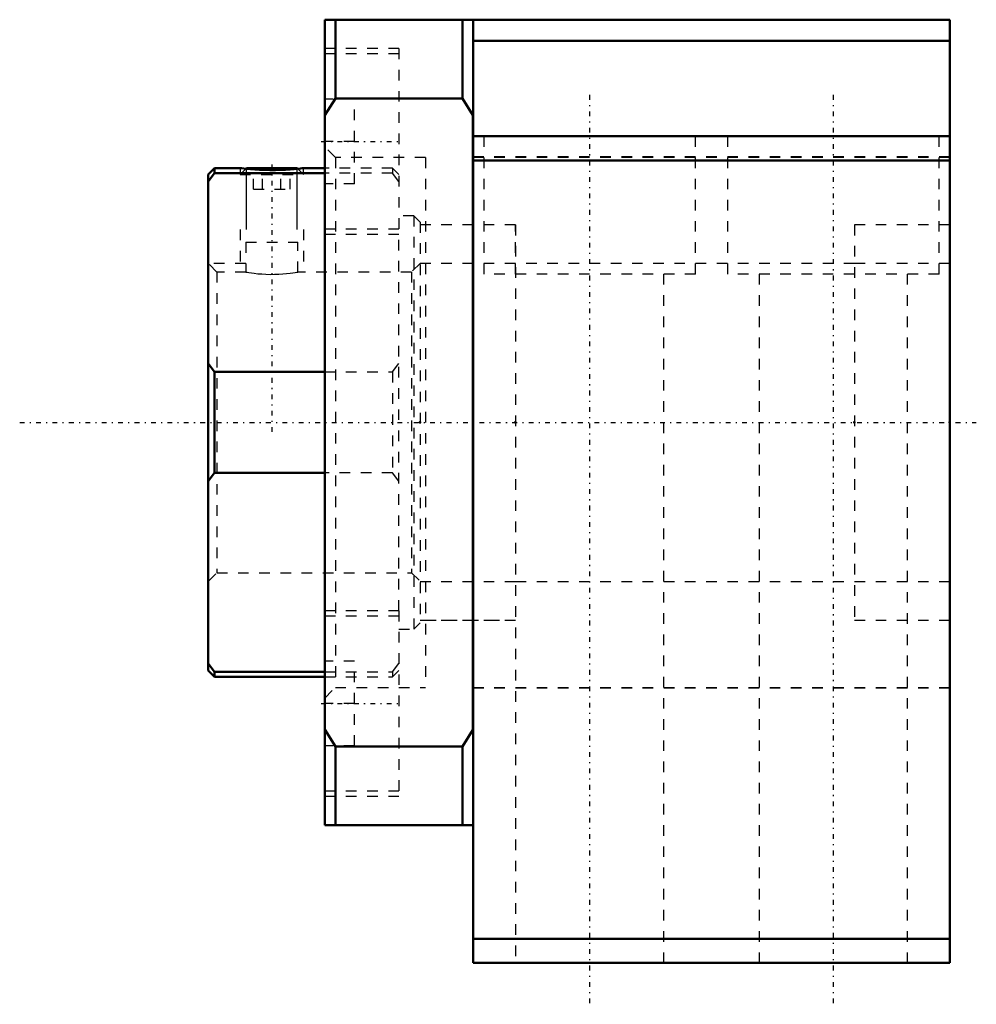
# Model space of a CAD drawing. Header units: millimetres. Extents: x -42.8 to 47.5, y -54.9 to 38.
import ezdxf

# ---------------------------------------------------------------- set-up
doc = ezdxf.new("R2010")
doc.units = ezdxf.units.MM
doc.linetypes.add('Center', pattern=[1.5, 0.45, -0.5, 0.05, -0.5])
doc.linetypes.add('Dashed', pattern=[2, 1, -1])
for name, color, linetype, lineweight in [('2d ConnectionPoints', 7, 'Continuous', 50), ('AM_0', 7, 'Continuous', 50), ('AM_5', 3, 'Continuous', 25), ('AM_7', 7, 'Center', 25), ('AM_9', 6, 'Dashed', 25)]:
    doc.layers.add(name, color=color, linetype=linetype, lineweight=lineweight)

# ---------------------------------------------------------------- blocks, each defined once
blk = doc.blocks.new('1_RN_30_0_in_BK30Yes_2')
at = {"layer": 'AM_0'}
for p, q in [((-24.4, 24), (-25, 23.4)), ((-24.4, 23.523), (-25, 22.732)), ((-25, 23.4), (-25, -23.4)), ((-22, 24), (-24.4, 24)), ((-24.4, 24), (-24.4, 23.523)), ((-14, 23.523), (-24.4, 23.523)), ((-21.387, 24), (-21.449, 23.938)), ((-21.387, 24), (-16.613, 24)), ((-16.551, 23.937), (-16.613, 24)), ((-14, 24), (-16, 24)), ((-25, 5.553), (-24.4, 4.761)), ((-24.4, 4.761), (-14, 4.761)), ((-24.4, 4.761), (-24.4, -4.761)), ((-24.4, -4.761), (-25, -5.553)), ((-14, -4.761), (-24.4, -4.761)), ((-25, -22.732), (-24.4, -23.523)), ((-25, -23.4), (-24.4, -24)), ((-24.4, -23.523), (-24.4, -24)), ((-24.4, -23.523), (-14, -23.523)), ((-24.4, -24), (-14, -24))]:
    blk.add_line(p, q, dxfattribs=at)
blk.add_lwpolyline([(-22, 24), (-21.959, 23.995), (-21.832, 23.98), (-21.631, 23.957), (-21.349, 23.927), (-21.009, 23.896), (-20.601, 23.865), (-20.158, 23.84), (-19.668, 23.821), (-19.176, 23.812), (-18.664, 23.814), (-18.179, 23.826), (-17.703, 23.847), (-17.276, 23.874), (-16.885, 23.905), (-16.562, 23.936), (-16.3, 23.964), (-16.121, 23.985), (-16.019, 23.998), (-16, 24)], dxfattribs=at)
at = {"layer": 'AM_5'}
for p, q in [((-21.387, 18.194), (-21.387, 24)), ((-16.613, 18.194), (-16.613, 24))]:
    blk.add_line(p, q, dxfattribs=at)
at = {"layer": 'AM_5', "linetype": 'Dashed'}
for p, q in [((-22, 18.194), (-22, 14.188)), ((-16, 18.194), (-16, 14.188)), ((-21.458, 15), (-25, 15))]:
    blk.add_line(p, q, dxfattribs=at)
at = {"layer": 'AM_7'}
blk.add_line((-19, 24.35), (-19, -0.91), dxfattribs=at)
at = {"layer": 'AM_9'}
for p, q in [((-22, 24), (-22, 23.386)), ((-21.449, 23.938), (-22, 23.386)), ((-22, 23.386), (-16, 23.386)), ((-20.732, 22), (-20.732, 24)), ((-19.866, 22), (-19.866, 24)), ((-18.134, 22), (-18.134, 24)), ((-17.268, 22), (-17.268, 24)), ((-16, 23.386), (-16.551, 23.937)), ((-16, 23.386), (-16, 24)), ((-7.6, 24), (-14, 24)), ((-7.6, 23.523), (-14, 23.523)), ((-7, 23.4), (-7.6, 24)), ((-7.6, 24), (-7.6, 23.523)), ((-7, 22.732), (-7.6, 23.523)), ((-20.732, 22), (-17.268, 22)), ((-5.6, 19.5), (-7, 19.5)), ((-5, 18.9), (-5.6, 19.5)), ((-5.6, 19.5), (-5.6, -19.5)), ((-5, 18.9), (-5, -18.9)), ((-7, -17.767), (-7, 17.767)), ((-21.458, 16.994), (-21.458, 14.188)), ((-21.458, 16.994), (-16.542, 16.994)), ((-16.542, 14.187), (-16.542, 16.994)), ((-24.188, 14.188), (-25, 15)), ((-5, 15), (-5.812, 14.188)), ((-21.458, 14.188), (-24.188, 14.188)), ((-24.188, 14.188), (-24.188, -14.188)), ((-5.812, 14.188), (-16.548, 14.188)), ((-5.812, 14.188), (-5.812, -14.188)), ((-14, 4.761), (-7.6, 4.761)), ((-7.6, 4.761), (-7, 5.553)), ((-7.6, 4.761), (-7.6, -4.761)), ((-7.6, -4.761), (-14, -4.761)), ((-7, -5.553), (-7.6, -4.761)), ((-25, -15), (-24.188, -14.188)), ((-24.188, -14.188), (-5.812, -14.188)), ((-5.812, -14.188), (-5, -15)), ((-7, -19.5), (-5.6, -19.5)), ((-5.6, -19.5), (-5, -18.9)), ((-7.6, -23.523), (-7, -22.732)), ((-14, -23.523), (-7.6, -23.523)), ((-14, -24), (-7.6, -24)), ((-7.6, -24), (-7, -23.4)), ((-7.6, -23.523), (-7.6, -24))]:
    blk.add_line(p, q, dxfattribs=at)
blk.add_lwpolyline([(-21.458, 14.188), (-21.425, 14.182), (-21.322, 14.165), (-21.159, 14.139), (-20.93, 14.106), (-20.652, 14.071), (-20.319, 14.036), (-19.956, 14.006), (-19.554, 13.984), (-19.152, 13.974), (-18.733, 13.976), (-18.338, 13.989), (-17.95, 14.013), (-17.601, 14.043), (-17.281, 14.079), (-17.013, 14.114), (-16.796, 14.146), (-16.645, 14.17), (-16.559, 14.185), (-16.542, 14.188)], dxfattribs=at)
blk = doc.blocks.new('2_BK_30collar_1_0_in_BK30Yes_2')
at = {"layer": 'AM_9'}
for p, q in [((4, 18.65), (-5, 18.65)), ((4, 14), (4, 18.65)), ((4, 15), (-5, 15)), ((-5, -15), (4, -15)), ((-5, -18.65), (4, -18.65))]:
    blk.add_line(p, q, dxfattribs=at)
blk = doc.blocks.new('3_BK_30collar_2_0_in_BK30Yes_2')
at = {"layer": 'AM_9'}
for p, q in [((36, 18.65), (36, -18.65)), ((45, 18.65), (36, 18.65)), ((45, 15), (36, 15)), ((36, -15), (45, -15)), ((36, -18.65), (45, -18.65))]:
    blk.add_line(p, q, dxfattribs=at)
blk = doc.blocks.new('4_BK_30_0_in_BK30Yes_2')
at = {"layer": 'AM_0'}
for p, q in [((-0.01, 38), (-14, 38)), ((-14, 38), (-14, -38)), ((-13, 38), (-13, 30.578)), ((-1, 38), (-1, 30.578)), ((0, -51), (0, 38)), ((45, 38), (0, 38)), ((45, -51), (45, 38)), ((45, 36), (0, 36)), ((-13, 30.578), (-14, 28.983)), ((-1, 30.578), (-13, 30.578)), ((-0.01, 28.999), (-1, 30.578)), ((-0.01, -28.999), (-0.01, 28.999)), ((45, 27), (0, 27)), ((45, 24.72), (0, 24.72)), ((-14, -28.983), (-13, -30.578)), ((-1, -30.578), (-0.01, -28.999)), ((-13, -30.578), (-13, -38)), ((-13, -30.578), (-1, -30.578)), ((-1, -30.578), (-1, -38)), ((-0.01, -38), (-14, -38)), ((45, -48.72), (0, -48.72)), ((45, -51), (0, -51))]:
    blk.add_line(p, q, dxfattribs=at)
at = {"layer": 'AM_7'}
for p, q in [((11, 30.9), (11, -54.9)), ((34, 30.9), (34, -54.9)), ((-14.35, 26.517), (-6.65, 26.517)), ((-42.8, 0), (47.5, 0)), ((-14.35, -26.517), (-6.65, -26.517))]:
    blk.add_line(p, q, dxfattribs=at)
at = {"layer": 'AM_9'}
for p, q in [((-7, 35.267), (-14, 35.267)), ((-7, 34.767), (-14, 34.767)), ((-7, 35.267), (-7, 17.767)), ((-11.2, 30.517), (-14, 30.517)), ((-11.2, 22.517), (-11.2, 30.517)), ((1, 27), (1, 14)), ((21, 14), (21, 27)), ((24, 27), (24, 14)), ((44, 14), (44, 27)), ((-11.2, 26.517), (-14, 26.517)), ((-13, 25), (-14, 26)), ((-4.5, 25), (-13, 25)), ((-13, 25), (-13, -25)), ((-4.5, 25), (-4.5, -25)), ((45, 25.05), (0, 25.05)), ((45, 25), (0, 25)), ((-11.2, 22.517), (-14, 22.517)), ((4, 18.65), (-4.5, 18.65)), ((4, 18.65), (4, -51)), ((45, 18.65), (36, 18.65)), ((36, 18.65), (36, -18.65)), ((-14, 18.267), (-7, 18.267)), ((-14, 17.767), (-7, 17.767)), ((36, 15), (4, 15)), ((21, 14), (1, 14)), ((18, -51), (18, 14)), ((44, 14), (24, 14)), ((27, 14), (27, -51)), ((41, -51), (41, 14)), ((4, -15), (36, -15)), ((-7, -17.767), (-14, -17.767)), ((-7, -18.267), (-14, -18.267)), ((-7, -17.767), (-7, -35.267)), ((-4.5, -18.65), (4, -18.65)), ((36, -18.65), (45, -18.65)), ((-11.2, -22.517), (-14, -22.517)), ((-11.2, -30.517), (-11.2, -22.517)), ((-14, -26), (-13, -25)), ((-13, -25), (-4.5, -25)), ((0, -25), (45, -25)), ((0, -25.05), (45, -25.05)), ((-11.2, -26.517), (-14, -26.517)), ((-11.2, -30.517), (-14, -30.517)), ((-14, -34.767), (-7, -34.767)), ((-14, -35.267), (-7, -35.267))]:
    blk.add_line(p, q, dxfattribs=at)

msp = doc.modelspace()

# ---------------------------------------------------------------- linework, layer by layer
at = {"layer": '2d ConnectionPoints'}
for p in [(-5, 0), (0, 0), (4, 0), (4, 0), (36, 0), (36, 0), (45, 0)]:
    msp.add_point(p, dxfattribs=at)

# ---------------------------------------------------------------- block references
for name in ['4_BK_30_0_in_BK30Yes_2', '1_RN_30_0_in_BK30Yes_2', '2_BK_30collar_1_0_in_BK30Yes_2', '3_BK_30collar_2_0_in_BK30Yes_2']:
    msp.add_blockref(name, (0, 0))

doc.saveas('drawing.dxf')
